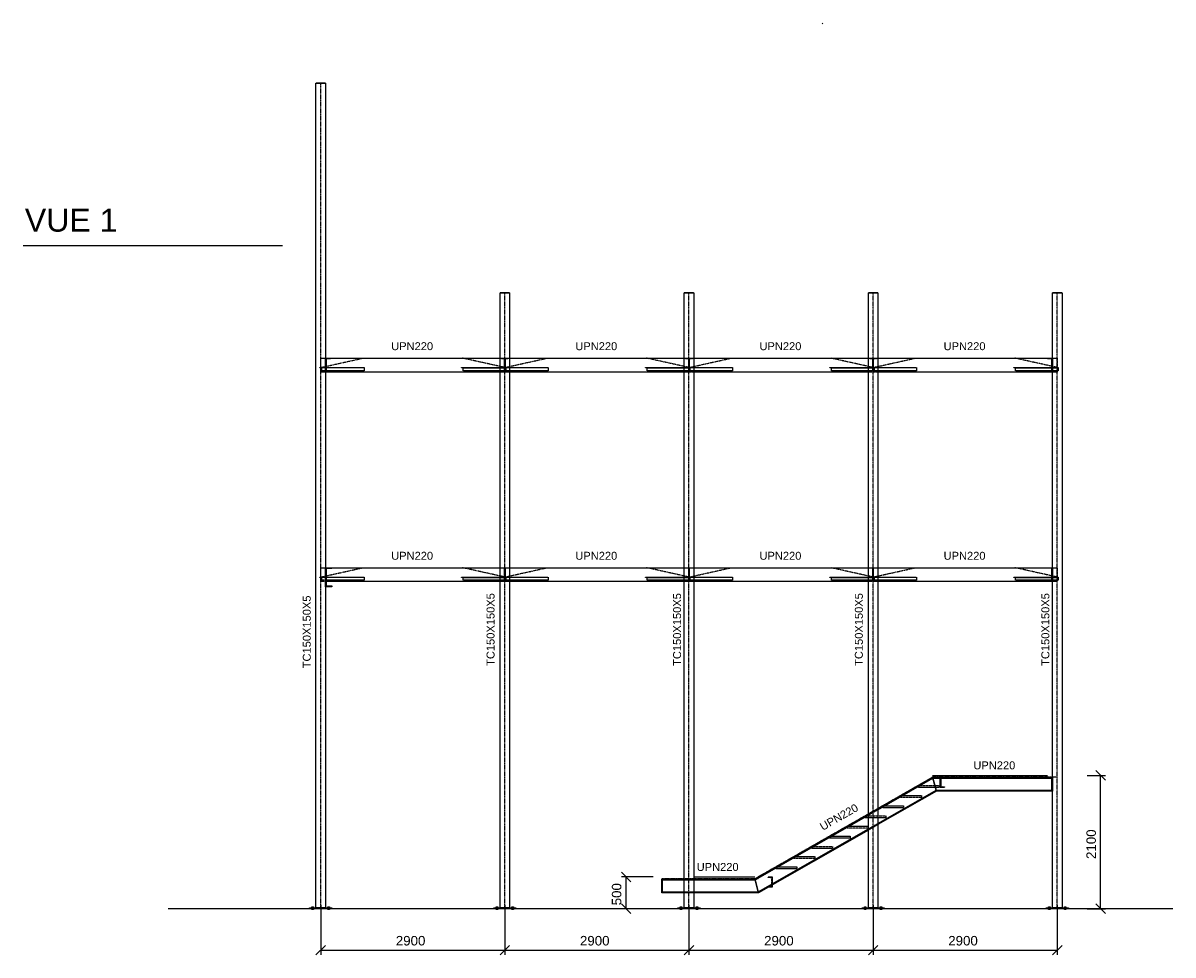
# Model space of a CAD drawing. Header units: millimetres. Extents: x -6159 to 201309, y -25780 to 10326.
# Tile 66 of 128: x 131521 to 133332, y -4939 to -3471. Entities that reach past the tile are written whole.
import ezdxf

# ---------------------------------------------------------------- set-up
doc = ezdxf.new("R2010")
doc.units = ezdxf.units.MM
doc.linetypes.add('CENTER', pattern=[2, 1.25, -0.25, 0.25, -0.25])
doc.linetypes.add('DASHED', pattern=[0.75, 0.5, -0.25])
for name, color, linetype in [('STRUCAD_01', 4, 'Continuous'), ('STRUCAD_05', 5, 'CENTER'), ('STRUCAD_10', 7, 'DASHED'), ('STRUCADDIM', 7, 'Continuous'), ('STRUCADSTK', 2, 'Continuous')]:
    doc.layers.add(name, color=color, linetype=linetype)
doc.styles.get("Standard").update_dxf_attribs({"font": 'arial.ttf'})

msp = doc.modelspace()

# ---------------------------------------------------------------- linework, layer by layer
at = {"layer": 'STRUCAD_01', "color": 4, "linetype": 'Continuous'}
for p, q in [((132780.163, -3471.895), (132779.678, -3472.705)), ((132780.478, -3471.365), (132780.163, -3471.895)), ((131982.433, -4864.53), (131982.433, -3566.33)), ((131982.433, -3566.33), (131997.433, -3566.33)), ((131982.583, -3566.03), (131997.283, -3566.03)), ((131982.583, -3566.33), (131982.583, -3566.03)), ((131997.283, -3566.33), (131982.583, -3566.33)), ((131997.283, -3566.03), (131997.283, -3566.33)), ((131997.433, -3566.33), (131997.433, -4864.53)), ((131521.271, -3821.85), (131929.548, -3821.85)), ((132272.433, -4864.53), (132272.433, -3896.33)), ((132272.433, -3896.33), (132287.433, -3896.33)), ((132272.583, -3896.03), (132287.283, -3896.03)), ((132272.583, -3896.33), (132272.583, -3896.03)), ((132287.283, -3896.33), (132272.583, -3896.33)), ((132287.283, -3896.03), (132287.283, -3896.33)), ((132287.433, -3896.33), (132287.433, -4864.53)), ((132562.433, -4864.53), (132562.433, -3896.33)), ((132562.433, -3896.33), (132577.433, -3896.33)), ((132562.583, -3896.03), (132577.283, -3896.03)), ((132562.583, -3896.33), (132562.583, -3896.03)), ((132577.283, -3896.33), (132562.583, -3896.33)), ((132577.283, -3896.03), (132577.283, -3896.33)), ((132577.433, -3896.33), (132577.433, -4864.53)), ((132852.433, -4864.53), (132852.433, -3896.33)), ((132852.433, -3896.33), (132867.433, -3896.33)), ((132852.583, -3896.03), (132867.283, -3896.03)), ((132852.583, -3896.33), (132852.583, -3896.03)), ((132867.283, -3896.33), (132852.583, -3896.33)), ((132867.283, -3896.03), (132867.283, -3896.33)), ((132867.433, -3896.33), (132867.433, -4864.53)), ((133142.433, -4864.53), (133142.433, -3896.33)), ((133142.433, -3896.33), (133157.433, -3896.33)), ((133142.583, -3896.03), (133157.283, -3896.03)), ((133142.583, -3896.33), (133142.583, -3896.03)), ((133157.283, -3896.33), (133142.583, -3896.33)), ((133157.283, -3896.03), (133157.283, -3896.33)), ((133157.433, -3896.33), (133157.433, -4864.53)), ((131997.433, -4021.03), (131997.433, -3999.03)), ((131997.433, -3999.03), (132005.433, -3999.03)), ((132005.433, -3999.97), (131998.333, -4000.59)), ((131998.333, -4000.59), (131998.333, -4019.47)), ((132005.433, -3999.03), (132272.433, -3999.03)), ((132005.433, -3999.03), (132005.433, -3999.97)), ((132287.433, -3999.03), (132562.433, -3999.03)), ((132577.433, -3999.03), (132852.433, -3999.03)), ((132867.433, -3999.03), (133134.433, -3999.03)), ((133134.433, -3999.97), (133134.433, -3999.03)), ((133134.433, -3999.03), (133142.433, -3999.03)), ((133141.533, -4000.59), (133134.433, -3999.97)), ((133141.533, -4019.47), (133141.533, -4000.59)), ((133142.433, -3999.03), (133142.433, -4021.03)), ((131998.333, -4013.83), (132004.128, -4013.83)), ((132004.128, -4018.83), (131998.333, -4018.83)), ((131998.333, -4019.47), (132005.433, -4020.09)), ((132005.433, -4020.09), (132005.433, -4021.03)), ((132265.738, -4013.83), (132272.433, -4013.83)), ((132272.433, -4014.33), (132265.738, -4014.33)), ((132287.433, -4013.83), (132294.128, -4013.83)), ((132294.128, -4018.83), (132287.433, -4018.83)), ((132555.738, -4013.83), (132562.433, -4013.83)), ((132562.433, -4014.33), (132555.738, -4014.33)), ((132577.433, -4013.83), (132584.128, -4013.83)), ((132584.128, -4018.83), (132577.433, -4018.83)), ((132845.738, -4013.83), (132852.433, -4013.83)), ((132852.433, -4014.33), (132845.738, -4014.33)), ((132867.433, -4013.83), (132874.128, -4013.83)), ((132874.128, -4018.83), (132867.433, -4018.83)), ((133134.433, -4020.09), (133141.533, -4019.47)), ((133134.433, -4021.03), (133134.433, -4020.09)), ((133135.738, -4013.83), (133141.533, -4013.83)), ((133141.533, -4014.33), (133135.738, -4014.33)), ((132005.433, -4021.03), (131997.433, -4021.03)), ((132272.433, -4021.03), (132005.433, -4021.03)), ((132562.433, -4021.03), (132287.433, -4021.03)), ((132852.433, -4021.03), (132577.433, -4021.03)), ((133134.433, -4021.03), (132867.433, -4021.03)), ((133142.433, -4021.03), (133134.433, -4021.03)), ((131997.433, -4359.03), (131997.433, -4329.03)), ((131997.433, -4329.03), (132007.433, -4329.03)), ((132007.433, -4330.235), (131998.433, -4331.025)), ((131998.433, -4331.025), (131998.433, -4357.035)), ((131998.433, -4343.83), (132004.128, -4343.83)), ((132007.433, -4329.03), (132272.433, -4329.03)), ((132007.433, -4329.03), (132007.433, -4330.235)), ((132265.738, -4343.83), (132272.433, -4343.83)), ((132272.433, -4344.33), (132265.738, -4344.33)), ((132287.433, -4329.03), (132562.433, -4329.03)), ((132287.433, -4343.83), (132294.128, -4343.83)), ((132555.738, -4343.83), (132562.433, -4343.83)), ((132562.433, -4344.33), (132555.738, -4344.33)), ((132577.433, -4329.03), (132852.433, -4329.03)), ((132577.433, -4343.83), (132584.128, -4343.83)), ((132845.738, -4343.83), (132852.433, -4343.83)), ((132852.433, -4344.33), (132845.738, -4344.33)), ((132867.433, -4329.03), (133134.433, -4329.03)), ((132867.433, -4343.83), (132874.128, -4343.83)), ((133134.433, -4329.97), (133134.433, -4329.03)), ((133134.433, -4329.03), (133142.433, -4329.03)), ((133141.533, -4330.59), (133134.433, -4329.97)), ((133135.738, -4343.83), (133141.533, -4343.83)), ((133141.533, -4344.33), (133135.738, -4344.33)), ((133141.533, -4349.47), (133141.533, -4330.59)), ((133142.433, -4329.03), (133142.433, -4351.03)), ((132007.433, -4359.03), (131997.433, -4359.03)), ((132004.128, -4348.83), (131998.433, -4348.83)), ((132272.433, -4351.03), (131998.433, -4351.03)), ((131998.433, -4357.035), (132007.433, -4357.825)), ((132007.433, -4357.825), (132007.433, -4359.03)), ((132294.128, -4348.83), (132287.433, -4348.83)), ((132562.433, -4351.03), (132287.433, -4351.03)), ((132584.128, -4348.83), (132577.433, -4348.83)), ((132852.433, -4351.03), (132577.433, -4351.03)), ((132874.128, -4348.83), (132867.433, -4348.83)), ((133134.433, -4351.03), (132867.433, -4351.03)), ((133134.433, -4350.09), (133141.533, -4349.47)), ((133134.433, -4351.03), (133134.433, -4350.09)), ((133142.433, -4351.03), (133134.433, -4351.03)), ((132867.433, -4708.315), (132953.683, -4659.03)), ((132953.933, -4659.97), (132867.433, -4709.4)), ((132867.433, -4710.115), (132954.098, -4660.59)), ((132953.683, -4656.03), (133134.433, -4656.03)), ((132953.683, -4659.03), (132953.933, -4659.97)), ((132953.683, -4659.03), (133134.433, -4659.03)), ((132953.933, -4659.97), (132953.683, -4659.03)), ((133134.433, -4659.97), (132953.933, -4659.97)), ((132954.098, -4660.59), (132953.933, -4659.97)), ((132954.098, -4660.59), (132959.113, -4679.47)), ((132954.098, -4660.59), (133141.533, -4660.59)), ((132959.113, -4679.47), (132954.098, -4660.59)), ((133134.433, -4659.97), (133134.433, -4659.03)), ((133134.433, -4659.03), (133142.433, -4659.03)), ((133141.533, -4660.59), (133134.433, -4659.97)), ((133141.533, -4679.47), (133141.533, -4660.59)), ((133142.433, -4659.03), (133142.433, -4681.03)), ((132867.433, -4731.855), (132959.113, -4679.47)), ((132867.433, -4732.57), (132959.278, -4680.09)), ((132959.523, -4681.03), (132867.433, -4733.655)), ((132959.113, -4679.47), (133141.533, -4679.47)), ((132959.278, -4680.09), (132959.113, -4679.47)), ((132959.278, -4680.09), (132959.523, -4681.03)), ((132959.278, -4680.09), (133134.433, -4680.09)), ((132959.523, -4681.03), (132959.278, -4680.09)), ((133134.433, -4681.03), (132959.523, -4681.03)), ((133134.433, -4680.09), (133141.533, -4679.47)), ((133134.433, -4681.03), (133134.433, -4680.09)), ((133142.433, -4681.03), (133134.433, -4681.03)), ((132673.683, -4819.03), (132852.433, -4716.885)), ((132852.433, -4717.97), (132673.933, -4819.97)), ((132674.098, -4820.59), (132852.433, -4718.685)), ((132679.113, -4839.47), (132852.433, -4740.43)), ((132679.278, -4840.09), (132852.433, -4741.145)), ((132852.433, -4742.225), (132679.523, -4841.03)), ((132577.433, -4816.03), (132673.683, -4816.03)), ((132526.933, -4819.97), (132526.933, -4819.03)), ((132526.933, -4819.03), (132562.433, -4819.03)), ((132562.433, -4819.97), (132526.933, -4819.97)), ((132526.933, -4820.59), (132526.933, -4819.97)), ((132526.933, -4839.47), (132526.933, -4820.59)), ((132526.933, -4820.59), (132562.433, -4820.59)), ((132577.433, -4819.03), (132673.683, -4819.03)), ((132673.933, -4819.97), (132577.433, -4819.97)), ((132577.433, -4820.59), (132674.098, -4820.59)), ((132673.683, -4819.03), (132673.933, -4819.97)), ((132673.933, -4819.97), (132673.683, -4819.03)), ((132674.098, -4820.59), (132673.933, -4819.97)), ((132674.098, -4820.59), (132679.113, -4839.47)), ((132679.113, -4839.47), (132674.098, -4820.59)), ((132700.933, -4832.03), (132695.273, -4832.03)), ((132697.078, -4831), (132700.183, -4830.73)), ((132700.183, -4830.73), (132700.183, -4829.225)), ((132700.933, -4828.795), (132700.933, -4832.03)), ((132526.933, -4840.09), (132526.933, -4839.47)), ((132526.933, -4839.47), (132562.433, -4839.47)), ((132526.933, -4841.03), (132526.933, -4840.09)), ((132526.933, -4840.09), (132562.433, -4840.09)), ((132562.433, -4841.03), (132526.933, -4841.03)), ((132577.433, -4839.47), (132679.113, -4839.47)), ((132577.433, -4840.09), (132679.278, -4840.09)), ((132679.523, -4841.03), (132577.433, -4841.03)), ((132679.278, -4840.09), (132679.113, -4839.47)), ((132679.278, -4840.09), (132679.523, -4841.03)), ((132679.523, -4841.03), (132679.278, -4840.09)), ((133332.208, -4866.03), (131749.618, -4866.03)), ((131972.433, -4866.03), (131972.433, -4864.53)), ((131972.433, -4864.53), (132007.433, -4864.53)), ((132007.433, -4866.03), (131972.433, -4866.03)), ((131976.188, -4863.25), (131977.433, -4863.25)), ((131976.188, -4864.53), (131976.188, -4863.25)), ((131977.433, -4864.53), (131976.188, -4864.53)), ((131976.188, -4866.03), (131977.433, -4866.03)), ((131976.188, -4867.31), (131976.188, -4866.03)), ((131977.433, -4867.31), (131976.188, -4867.31)), ((131977.433, -4863.25), (131978.678, -4863.25)), ((131977.433, -4863.25), (131977.433, -4864.53)), ((131978.678, -4864.53), (131977.433, -4864.53)), ((131977.433, -4866.03), (131978.678, -4866.03)), ((131977.433, -4866.03), (131977.433, -4867.31)), ((131978.678, -4867.31), (131977.433, -4867.31)), ((131978.678, -4863.25), (131978.678, -4864.53)), ((131978.678, -4866.03), (131978.678, -4867.31)), ((131997.433, -4864.53), (131982.433, -4864.53)), ((132001.188, -4863.25), (132002.433, -4863.25)), ((132001.188, -4864.53), (132001.188, -4863.25)), ((132002.433, -4864.53), (132001.188, -4864.53)), ((132001.188, -4866.03), (132002.433, -4866.03)), ((132001.188, -4867.31), (132001.188, -4866.03)), ((132002.433, -4867.31), (132001.188, -4867.31)), ((132002.433, -4863.25), (132003.678, -4863.25)), ((132002.433, -4863.25), (132002.433, -4864.53)), ((132003.678, -4864.53), (132002.433, -4864.53)), ((132002.433, -4866.03), (132003.678, -4866.03)), ((132002.433, -4866.03), (132002.433, -4867.31)), ((132003.678, -4867.31), (132002.433, -4867.31)), ((132003.678, -4863.25), (132003.678, -4864.53)), ((132003.678, -4866.03), (132003.678, -4867.31)), ((132007.433, -4864.53), (132007.433, -4866.03)), ((132262.433, -4866.03), (132262.433, -4864.53)), ((132262.433, -4864.53), (132297.433, -4864.53)), ((132297.433, -4866.03), (132262.433, -4866.03)), ((132266.188, -4863.25), (132267.433, -4863.25)), ((132266.188, -4864.53), (132266.188, -4863.25)), ((132267.433, -4864.53), (132266.188, -4864.53)), ((132266.188, -4866.03), (132267.433, -4866.03)), ((132266.188, -4867.31), (132266.188, -4866.03)), ((132267.433, -4867.31), (132266.188, -4867.31)), ((132267.433, -4863.25), (132268.678, -4863.25)), ((132267.433, -4863.25), (132267.433, -4864.53)), ((132268.678, -4864.53), (132267.433, -4864.53)), ((132267.433, -4866.03), (132268.678, -4866.03)), ((132267.433, -4866.03), (132267.433, -4867.31)), ((132268.678, -4867.31), (132267.433, -4867.31)), ((132268.678, -4863.25), (132268.678, -4864.53)), ((132268.678, -4866.03), (132268.678, -4867.31)), ((132287.433, -4864.53), (132272.433, -4864.53)), ((132291.188, -4863.25), (132292.433, -4863.25)), ((132291.188, -4864.53), (132291.188, -4863.25)), ((132292.433, -4864.53), (132291.188, -4864.53)), ((132291.188, -4866.03), (132292.433, -4866.03)), ((132291.188, -4867.31), (132291.188, -4866.03)), ((132292.433, -4867.31), (132291.188, -4867.31)), ((132292.433, -4863.25), (132293.678, -4863.25)), ((132292.433, -4863.25), (132292.433, -4864.53)), ((132293.678, -4864.53), (132292.433, -4864.53)), ((132292.433, -4866.03), (132293.678, -4866.03)), ((132292.433, -4866.03), (132292.433, -4867.31)), ((132293.678, -4867.31), (132292.433, -4867.31)), ((132293.678, -4863.25), (132293.678, -4864.53)), ((132293.678, -4866.03), (132293.678, -4867.31)), ((132297.433, -4864.53), (132297.433, -4866.03)), ((132552.433, -4866.03), (132552.433, -4864.53)), ((132552.433, -4864.53), (132587.433, -4864.53)), ((132556.188, -4863.25), (132557.433, -4863.25)), ((132556.188, -4864.53), (132556.188, -4863.25)), ((132557.433, -4864.53), (132556.188, -4864.53)), ((132556.188, -4866.03), (132557.433, -4866.03)), ((132556.188, -4867.31), (132556.188, -4866.03)), ((132557.433, -4867.31), (132556.188, -4867.31)), ((132557.433, -4863.25), (132558.678, -4863.25)), ((132557.433, -4863.25), (132557.433, -4864.53)), ((132558.678, -4864.53), (132557.433, -4864.53)), ((132557.433, -4866.03), (132558.678, -4866.03)), ((132557.433, -4866.03), (132557.433, -4867.31)), ((132558.678, -4867.31), (132557.433, -4867.31)), ((132558.678, -4863.25), (132558.678, -4864.53)), ((132558.678, -4866.03), (132558.678, -4867.31)), ((132577.433, -4864.53), (132562.433, -4864.53)), ((132581.188, -4863.25), (132582.433, -4863.25)), ((132581.188, -4864.53), (132581.188, -4863.25)), ((132582.433, -4864.53), (132581.188, -4864.53)), ((132581.188, -4866.03), (132582.433, -4866.03)), ((132581.188, -4867.31), (132581.188, -4866.03)), ((132582.433, -4867.31), (132581.188, -4867.31)), ((132582.433, -4863.25), (132583.678, -4863.25)), ((132582.433, -4863.25), (132582.433, -4864.53)), ((132583.678, -4864.53), (132582.433, -4864.53)), ((132582.433, -4866.03), (132583.678, -4866.03)), ((132582.433, -4866.03), (132582.433, -4867.31)), ((132583.678, -4867.31), (132582.433, -4867.31)), ((132583.678, -4863.25), (132583.678, -4864.53)), ((132583.678, -4866.03), (132583.678, -4867.31)), ((132587.433, -4864.53), (132587.433, -4866.03)), ((132842.433, -4866.03), (132842.433, -4864.53)), ((132842.433, -4864.53), (132877.433, -4864.53)), ((132877.433, -4866.03), (132842.433, -4866.03)), ((132846.188, -4863.25), (132847.433, -4863.25)), ((132846.188, -4864.53), (132846.188, -4863.25)), ((132847.433, -4864.53), (132846.188, -4864.53)), ((132846.188, -4866.03), (132847.433, -4866.03)), ((132846.188, -4867.31), (132846.188, -4866.03)), ((132847.433, -4867.31), (132846.188, -4867.31)), ((132847.433, -4863.25), (132848.678, -4863.25)), ((132847.433, -4863.25), (132847.433, -4864.53)), ((132848.678, -4864.53), (132847.433, -4864.53)), ((132847.433, -4866.03), (132848.678, -4866.03)), ((132847.433, -4866.03), (132847.433, -4867.31)), ((132848.678, -4867.31), (132847.433, -4867.31)), ((132848.678, -4863.25), (132848.678, -4864.53)), ((132848.678, -4866.03), (132848.678, -4867.31)), ((132867.433, -4864.53), (132852.433, -4864.53)), ((132871.188, -4863.25), (132872.433, -4863.25)), ((132871.188, -4864.53), (132871.188, -4863.25)), ((132872.433, -4864.53), (132871.188, -4864.53)), ((132871.188, -4866.03), (132872.433, -4866.03)), ((132871.188, -4867.31), (132871.188, -4866.03)), ((132872.433, -4867.31), (132871.188, -4867.31)), ((132872.433, -4863.25), (132873.678, -4863.25)), ((132872.433, -4863.25), (132872.433, -4864.53)), ((132873.678, -4864.53), (132872.433, -4864.53)), ((132872.433, -4866.03), (132873.678, -4866.03)), ((132872.433, -4866.03), (132872.433, -4867.31)), ((132873.678, -4867.31), (132872.433, -4867.31)), ((132873.678, -4863.25), (132873.678, -4864.53)), ((132873.678, -4866.03), (132873.678, -4867.31)), ((132877.433, -4864.53), (132877.433, -4866.03)), ((133132.433, -4866.03), (133132.433, -4864.53)), ((133132.433, -4864.53), (133167.433, -4864.53)), ((133167.433, -4866.03), (133132.433, -4866.03)), ((133136.188, -4863.25), (133137.433, -4863.25)), ((133136.188, -4864.53), (133136.188, -4863.25)), ((133137.433, -4864.53), (133136.188, -4864.53)), ((133136.188, -4866.03), (133137.433, -4866.03)), ((133136.188, -4867.31), (133136.188, -4866.03)), ((133137.433, -4867.31), (133136.188, -4867.31)), ((133137.433, -4863.25), (133138.678, -4863.25)), ((133137.433, -4863.25), (133137.433, -4864.53)), ((133138.678, -4864.53), (133137.433, -4864.53)), ((133137.433, -4866.03), (133138.678, -4866.03)), ((133137.433, -4866.03), (133137.433, -4867.31)), ((133138.678, -4867.31), (133137.433, -4867.31)), ((133138.678, -4863.25), (133138.678, -4864.53)), ((133138.678, -4866.03), (133138.678, -4867.31)), ((133157.433, -4864.53), (133142.433, -4864.53)), ((133161.188, -4863.25), (133162.433, -4863.25)), ((133161.188, -4864.53), (133161.188, -4863.25)), ((133162.433, -4864.53), (133161.188, -4864.53)), ((133161.188, -4866.03), (133162.433, -4866.03)), ((133161.188, -4867.31), (133161.188, -4866.03)), ((133162.433, -4867.31), (133161.188, -4867.31)), ((133162.433, -4863.25), (133163.678, -4863.25)), ((133162.433, -4863.25), (133162.433, -4864.53)), ((133163.678, -4864.53), (133162.433, -4864.53)), ((133162.433, -4866.03), (133163.678, -4866.03)), ((133162.433, -4866.03), (133162.433, -4867.31)), ((133163.678, -4867.31), (133162.433, -4867.31)), ((133163.678, -4863.25), (133163.678, -4864.53)), ((133163.678, -4866.03), (133163.678, -4867.31)), ((133167.433, -4864.53), (133167.433, -4866.03))]:
    msp.add_line(p, q, dxfattribs=at)
at = {"layer": 'STRUCAD_05', "color": 5, "linetype": 'CENTER'}
for p, q in [((131989.933, -4866.03), (131989.933, -3566.03)), ((132279.933, -4866.03), (132279.933, -3896.03)), ((132569.933, -4866.03), (132569.933, -3896.03)), ((132859.933, -4866.03), (132859.933, -3896.03)), ((133149.933, -4866.03), (133149.933, -3896.03)), ((131989.933, -3999.03), (132279.933, -3999.03)), ((131989.933, -4013.83), (132056.753, -3999.03)), ((132279.933, -4013.83), (132213.113, -3999.03)), ((132279.933, -3999.03), (132569.933, -3999.03)), ((132279.933, -4013.83), (132346.753, -3999.03)), ((132569.933, -4013.83), (132503.113, -3999.03)), ((132569.933, -3999.03), (132859.933, -3999.03)), ((132569.933, -4013.83), (132636.753, -3999.03)), ((132859.933, -4013.83), (132793.113, -3999.03)), ((132859.933, -3999.03), (133149.933, -3999.03)), ((132859.933, -4013.83), (132926.753, -3999.03)), ((133149.933, -4013.83), (133083.113, -3999.03)), ((131989.933, -4329.03), (132279.933, -4329.03)), ((131989.933, -4343.83), (132056.753, -4329.03)), ((132279.933, -4343.83), (132213.113, -4329.03)), ((132279.933, -4329.03), (132569.933, -4329.03)), ((132279.933, -4343.83), (132346.753, -4329.03)), ((132569.933, -4343.83), (132503.113, -4329.03)), ((132569.933, -4329.03), (132859.933, -4329.03)), ((132569.933, -4343.83), (132636.753, -4329.03)), ((132859.933, -4343.83), (132793.113, -4329.03)), ((132859.933, -4329.03), (133149.933, -4329.03)), ((132859.933, -4343.83), (132926.753, -4329.03)), ((133149.933, -4343.83), (133083.113, -4329.03)), ((132953.683, -4659.03), (132678.933, -4816.03)), ((133149.933, -4659.03), (132953.683, -4659.03)), ((132678.933, -4819.03), (132526.933, -4819.03))]:
    msp.add_line(p, q, dxfattribs=at)
at = {"layer": 'STRUCAD_10', "color": 7, "linetype": 'DASHED'}
for p, q in [((131989.933, -4021.03), (131989.933, -3999.03)), ((131989.933, -3999.03), (131997.433, -3999.03)), ((132272.433, -3999.03), (132274.433, -3999.03)), ((132274.433, -3999.95), (132274.433, -3999.03)), ((132274.433, -3999.03), (132285.433, -3999.03)), ((132279.638, -3999.95), (132274.433, -3999.95)), ((132279.638, -4020.11), (132279.638, -3999.95)), ((132279.933, -4021.03), (132279.933, -3999.03)), ((132279.933, -3999.03), (132279.933, -4021.03)), ((132285.433, -3999.95), (132280.228, -3999.95)), ((132280.228, -3999.95), (132280.228, -4020.11)), ((132285.433, -3999.03), (132287.433, -3999.03)), ((132285.433, -3999.03), (132285.433, -3999.95)), ((132562.433, -3999.03), (132564.433, -3999.03)), ((132564.433, -3999.95), (132564.433, -3999.03)), ((132564.433, -3999.03), (132575.433, -3999.03)), ((132569.638, -3999.95), (132564.433, -3999.95)), ((132569.638, -4020.11), (132569.638, -3999.95)), ((132569.933, -3999.03), (132569.933, -4021.03)), ((132569.933, -4021.03), (132569.933, -3999.03)), ((132575.433, -3999.95), (132570.228, -3999.95)), ((132570.228, -3999.95), (132570.228, -4020.11)), ((132575.433, -3999.03), (132575.433, -3999.95)), ((132575.433, -3999.03), (132577.433, -3999.03)), ((132852.433, -3999.03), (132854.433, -3999.03)), ((132854.433, -3999.95), (132854.433, -3999.03)), ((132854.433, -3999.03), (132865.433, -3999.03)), ((132859.638, -3999.95), (132854.433, -3999.95)), ((132859.638, -4020.11), (132859.638, -3999.95)), ((132859.933, -4021.03), (132859.933, -3999.03)), ((132859.933, -3999.03), (132859.933, -4021.03)), ((132865.433, -3999.95), (132860.228, -3999.95)), ((132860.228, -3999.95), (132860.228, -4020.11)), ((132865.433, -3999.03), (132865.433, -3999.95)), ((132865.433, -3999.03), (132867.433, -3999.03)), ((133142.433, -3999.03), (133149.933, -3999.03)), ((133149.933, -3999.03), (133149.933, -4021.03)), ((131988.433, -4014.33), (131988.433, -4013.83)), ((131988.433, -4013.83), (131991.433, -4013.83)), ((131991.133, -4014.33), (131988.433, -4014.33)), ((131991.133, -4018.83), (131991.133, -4014.33)), ((131991.433, -4018.83), (131991.133, -4018.83)), ((131991.433, -4013.83), (131998.333, -4013.83)), ((131991.433, -4013.83), (131991.433, -4018.83)), ((131998.333, -4018.83), (131991.433, -4018.83)), ((132004.128, -4013.83), (132058.253, -4013.83)), ((132058.253, -4018.83), (132004.128, -4018.83)), ((132058.253, -4013.83), (132058.253, -4018.83)), ((132211.613, -4014.33), (132211.613, -4013.83)), ((132211.613, -4013.83), (132265.738, -4013.83)), ((132265.738, -4014.33), (132211.613, -4014.33)), ((132214.313, -4018.83), (132214.313, -4014.33)), ((132214.313, -4014.33), (132278.433, -4014.33)), ((132281.133, -4018.83), (132214.313, -4018.83)), ((132272.433, -4013.83), (132278.433, -4013.83)), ((132278.433, -4014.33), (132272.433, -4014.33)), ((132274.433, -4021.03), (132274.433, -4020.11)), ((132274.433, -4020.11), (132279.638, -4020.11)), ((132278.433, -4014.33), (132278.433, -4013.83)), ((132278.433, -4013.83), (132279.933, -4013.83)), ((132279.933, -4014.33), (132278.433, -4014.33)), ((132279.933, -4013.83), (132281.433, -4013.83)), ((132281.133, -4014.33), (132279.933, -4014.33)), ((132280.228, -4020.11), (132285.433, -4020.11)), ((132281.133, -4018.83), (132281.133, -4014.33)), ((132281.433, -4018.83), (132281.133, -4018.83)), ((132281.433, -4013.83), (132287.433, -4013.83)), ((132281.433, -4013.83), (132281.433, -4018.83)), ((132287.433, -4018.83), (132281.433, -4018.83)), ((132285.433, -4020.11), (132285.433, -4021.03)), ((132294.128, -4013.83), (132348.253, -4013.83)), ((132348.253, -4018.83), (132294.128, -4018.83)), ((132348.253, -4013.83), (132348.253, -4018.83)), ((132501.613, -4014.33), (132501.613, -4013.83)), ((132501.613, -4013.83), (132555.738, -4013.83)), ((132555.738, -4014.33), (132501.613, -4014.33)), ((132504.313, -4018.83), (132504.313, -4014.33)), ((132504.313, -4014.33), (132568.433, -4014.33)), ((132571.133, -4018.83), (132504.313, -4018.83)), ((132562.433, -4013.83), (132568.433, -4013.83)), ((132568.433, -4014.33), (132562.433, -4014.33)), ((132564.433, -4021.03), (132564.433, -4020.11)), ((132564.433, -4020.11), (132569.638, -4020.11)), ((132568.433, -4014.33), (132568.433, -4013.83)), ((132568.433, -4013.83), (132569.933, -4013.83)), ((132569.933, -4014.33), (132568.433, -4014.33)), ((132569.933, -4013.83), (132571.433, -4013.83)), ((132571.133, -4014.33), (132569.933, -4014.33)), ((132570.228, -4020.11), (132575.433, -4020.11)), ((132571.133, -4018.83), (132571.133, -4014.33)), ((132571.433, -4018.83), (132571.133, -4018.83)), ((132571.433, -4013.83), (132577.433, -4013.83)), ((132571.433, -4013.83), (132571.433, -4018.83)), ((132577.433, -4018.83), (132571.433, -4018.83)), ((132575.433, -4020.11), (132575.433, -4021.03)), ((132584.128, -4013.83), (132638.253, -4013.83)), ((132638.253, -4018.83), (132584.128, -4018.83)), ((132638.253, -4013.83), (132638.253, -4018.83)), ((132791.613, -4014.33), (132791.613, -4013.83)), ((132791.613, -4013.83), (132845.738, -4013.83)), ((132845.738, -4014.33), (132791.613, -4014.33)), ((132794.313, -4018.83), (132794.313, -4014.33)), ((132794.313, -4014.33), (132858.433, -4014.33)), ((132861.133, -4018.83), (132794.313, -4018.83)), ((132852.433, -4013.83), (132858.433, -4013.83)), ((132858.433, -4014.33), (132852.433, -4014.33)), ((132854.433, -4021.03), (132854.433, -4020.11)), ((132854.433, -4020.11), (132859.638, -4020.11)), ((132858.433, -4014.33), (132858.433, -4013.83)), ((132858.433, -4013.83), (132859.933, -4013.83)), ((132859.933, -4014.33), (132858.433, -4014.33)), ((132859.933, -4013.83), (132861.433, -4013.83)), ((132861.133, -4014.33), (132859.933, -4014.33)), ((132860.228, -4020.11), (132865.433, -4020.11)), ((132861.133, -4018.83), (132861.133, -4014.33)), ((132861.433, -4018.83), (132861.133, -4018.83)), ((132861.433, -4013.83), (132867.433, -4013.83)), ((132861.433, -4013.83), (132861.433, -4018.83)), ((132867.433, -4018.83), (132861.433, -4018.83)), ((132865.433, -4020.11), (132865.433, -4021.03)), ((132874.128, -4013.83), (132928.253, -4013.83)), ((132928.253, -4018.83), (132874.128, -4018.83)), ((132928.253, -4013.83), (132928.253, -4018.83)), ((133081.613, -4014.33), (133081.613, -4013.83)), ((133081.613, -4013.83), (133135.738, -4013.83)), ((133135.738, -4014.33), (133081.613, -4014.33)), ((133084.313, -4018.83), (133084.313, -4014.33)), ((133084.313, -4014.33), (133148.433, -4014.33)), ((133151.133, -4018.83), (133084.313, -4018.83)), ((133141.533, -4013.83), (133148.433, -4013.83)), ((133148.433, -4014.33), (133141.533, -4014.33)), ((133148.433, -4014.33), (133148.433, -4013.83)), ((133148.433, -4013.83), (133151.433, -4013.83)), ((133151.133, -4014.33), (133148.433, -4014.33)), ((133151.133, -4018.83), (133151.133, -4014.33)), ((133151.433, -4018.83), (133151.133, -4018.83)), ((133151.433, -4013.83), (133151.433, -4018.83)), ((131997.433, -4021.03), (131989.933, -4021.03)), ((132274.433, -4021.03), (132272.433, -4021.03)), ((132285.433, -4021.03), (132274.433, -4021.03)), ((132287.433, -4021.03), (132285.433, -4021.03)), ((132564.433, -4021.03), (132562.433, -4021.03)), ((132575.433, -4021.03), (132564.433, -4021.03)), ((132577.433, -4021.03), (132575.433, -4021.03)), ((132854.433, -4021.03), (132852.433, -4021.03)), ((132865.433, -4021.03), (132854.433, -4021.03)), ((132867.433, -4021.03), (132865.433, -4021.03)), ((133149.933, -4021.03), (133142.433, -4021.03)), ((131988.433, -4344.33), (131988.433, -4343.83)), ((131988.433, -4343.83), (131991.433, -4343.83)), ((131991.133, -4344.33), (131988.433, -4344.33)), ((131989.933, -4351.03), (131989.933, -4329.03)), ((131989.933, -4329.03), (131997.433, -4329.03)), ((131991.133, -4348.83), (131991.133, -4344.33)), ((131991.433, -4343.83), (131998.433, -4343.83)), ((131991.433, -4343.83), (131991.433, -4348.83)), ((132004.128, -4343.83), (132058.253, -4343.83)), ((132058.253, -4343.83), (132058.253, -4348.83)), ((132211.613, -4344.33), (132211.613, -4343.83)), ((132211.613, -4343.83), (132265.738, -4343.83)), ((132265.738, -4344.33), (132211.613, -4344.33)), ((132214.313, -4348.83), (132214.313, -4344.33)), ((132214.313, -4344.33), (132278.433, -4344.33)), ((132272.433, -4329.03), (132274.433, -4329.03)), ((132272.433, -4343.83), (132278.433, -4343.83)), ((132278.433, -4344.33), (132272.433, -4344.33)), ((132274.433, -4329.95), (132274.433, -4329.03)), ((132274.433, -4329.03), (132285.433, -4329.03)), ((132274.433, -4329.95), (132274.433, -4329.03)), ((132274.433, -4329.03), (132285.433, -4329.03)), ((132279.638, -4329.95), (132274.433, -4329.95)), ((132279.638, -4329.95), (132274.433, -4329.95)), ((132278.433, -4344.33), (132278.433, -4343.83)), ((132278.433, -4343.83), (132279.933, -4343.83)), ((132279.933, -4344.33), (132278.433, -4344.33)), ((132279.638, -4350.11), (132279.638, -4329.95)), ((132279.638, -4350.11), (132279.638, -4329.95)), ((132279.933, -4329.03), (132279.933, -4351.03)), ((132279.933, -4351.03), (132279.933, -4329.03)), ((132279.933, -4343.83), (132281.433, -4343.83)), ((132281.133, -4344.33), (132279.933, -4344.33)), ((132285.433, -4329.95), (132280.228, -4329.95)), ((132280.228, -4329.95), (132280.228, -4350.11)), ((132285.433, -4329.95), (132280.228, -4329.95)), ((132280.228, -4329.95), (132280.228, -4350.11)), ((132281.133, -4348.83), (132281.133, -4344.33)), ((132281.433, -4343.83), (132287.433, -4343.83)), ((132281.433, -4343.83), (132281.433, -4348.83)), ((132285.433, -4329.03), (132285.433, -4329.95)), ((132285.433, -4329.03), (132287.433, -4329.03)), ((132285.433, -4329.03), (132285.433, -4329.95)), ((132294.128, -4343.83), (132348.253, -4343.83)), ((132348.253, -4343.83), (132348.253, -4348.83)), ((132501.613, -4344.33), (132501.613, -4343.83)), ((132501.613, -4343.83), (132555.738, -4343.83)), ((132555.738, -4344.33), (132501.613, -4344.33)), ((132504.313, -4348.83), (132504.313, -4344.33)), ((132504.313, -4344.33), (132568.433, -4344.33)), ((132562.433, -4329.03), (132569.933, -4329.03)), ((132562.433, -4343.83), (132568.433, -4343.83)), ((132568.433, -4344.33), (132562.433, -4344.33)), ((132564.433, -4329.95), (132564.433, -4329.03)), ((132569.638, -4329.95), (132564.433, -4329.95)), ((132568.433, -4344.33), (132568.433, -4343.83)), ((132568.433, -4343.83), (132569.933, -4343.83)), ((132569.933, -4344.33), (132568.433, -4344.33)), ((132569.638, -4350.11), (132569.638, -4329.95)), ((132569.933, -4329.03), (132569.933, -4351.03)), ((132569.933, -4351.03), (132569.933, -4329.03)), ((132569.933, -4329.03), (132577.433, -4329.03)), ((132569.933, -4343.83), (132571.433, -4343.83)), ((132571.133, -4344.33), (132569.933, -4344.33)), ((132575.433, -4329.95), (132570.228, -4329.95)), ((132570.228, -4329.95), (132570.228, -4350.11)), ((132571.133, -4348.83), (132571.133, -4344.33)), ((132571.433, -4343.83), (132577.433, -4343.83)), ((132571.433, -4343.83), (132571.433, -4348.83)), ((132575.433, -4329.03), (132575.433, -4329.95)), ((132584.128, -4343.83), (132638.253, -4343.83)), ((132638.253, -4343.83), (132638.253, -4348.83)), ((132791.613, -4344.33), (132791.613, -4343.83)), ((132791.613, -4343.83), (132845.738, -4343.83)), ((132845.738, -4344.33), (132791.613, -4344.33)), ((132794.313, -4348.83), (132794.313, -4344.33)), ((132794.313, -4344.33), (132858.433, -4344.33)), ((132852.433, -4329.03), (132854.433, -4329.03)), ((132852.433, -4343.83), (132858.433, -4343.83)), ((132858.433, -4344.33), (132852.433, -4344.33)), ((132854.433, -4329.95), (132854.433, -4329.03)), ((132854.433, -4329.03), (132865.433, -4329.03)), ((132859.638, -4329.95), (132854.433, -4329.95)), ((132858.433, -4344.33), (132858.433, -4343.83)), ((132858.433, -4343.83), (132859.933, -4343.83)), ((132859.933, -4344.33), (132858.433, -4344.33)), ((132859.638, -4350.11), (132859.638, -4329.95)), ((132859.933, -4329.03), (132859.933, -4351.03)), ((132859.933, -4351.03), (132859.933, -4329.03)), ((132859.933, -4343.83), (132861.433, -4343.83)), ((132861.133, -4344.33), (132859.933, -4344.33)), ((132865.433, -4329.95), (132860.228, -4329.95)), ((132860.228, -4329.95), (132860.228, -4350.11)), ((132861.133, -4348.83), (132861.133, -4344.33)), ((132861.433, -4343.83), (132867.433, -4343.83)), ((132861.433, -4343.83), (132861.433, -4348.83)), ((132865.433, -4329.03), (132865.433, -4329.95)), ((132865.433, -4329.03), (132867.433, -4329.03)), ((132874.128, -4343.83), (132928.253, -4343.83)), ((132928.253, -4343.83), (132928.253, -4348.83)), ((133081.613, -4344.33), (133081.613, -4343.83)), ((133081.613, -4343.83), (133135.738, -4343.83)), ((133135.738, -4344.33), (133081.613, -4344.33)), ((133084.313, -4348.83), (133084.313, -4344.33)), ((133084.313, -4344.33), (133148.433, -4344.33)), ((133141.533, -4343.83), (133148.433, -4343.83)), ((133148.433, -4344.33), (133141.533, -4344.33)), ((133142.433, -4329.03), (133149.933, -4329.03)), ((133148.433, -4344.33), (133148.433, -4343.83)), ((133148.433, -4343.83), (133151.433, -4343.83)), ((133151.133, -4344.33), (133148.433, -4344.33)), ((133149.933, -4329.03), (133149.933, -4351.03)), ((133151.133, -4348.83), (133151.133, -4344.33)), ((133151.433, -4343.83), (133151.433, -4348.83)), ((131998.433, -4351.03), (131989.933, -4351.03)), ((131991.433, -4348.83), (131991.133, -4348.83)), ((131998.433, -4348.83), (131991.433, -4348.83)), ((132058.253, -4348.83), (132004.128, -4348.83)), ((132281.133, -4348.83), (132214.313, -4348.83)), ((132274.433, -4351.03), (132272.433, -4351.03)), ((132274.433, -4351.03), (132274.433, -4350.11)), ((132274.433, -4350.11), (132279.638, -4350.11)), ((132274.433, -4351.03), (132274.433, -4350.11)), ((132274.433, -4350.11), (132279.638, -4350.11)), ((132285.433, -4351.03), (132274.433, -4351.03)), ((132285.433, -4351.03), (132274.433, -4351.03)), ((132280.228, -4350.11), (132285.433, -4350.11)), ((132280.228, -4350.11), (132285.433, -4350.11)), ((132281.433, -4348.83), (132281.133, -4348.83)), ((132287.433, -4348.83), (132281.433, -4348.83)), ((132285.433, -4350.11), (132285.433, -4351.03)), ((132285.433, -4350.11), (132285.433, -4351.03)), ((132287.433, -4351.03), (132285.433, -4351.03)), ((132348.253, -4348.83), (132294.128, -4348.83)), ((132571.133, -4348.83), (132504.313, -4348.83)), ((132569.933, -4351.03), (132562.433, -4351.03)), ((132564.433, -4351.03), (132564.433, -4350.11)), ((132564.433, -4350.11), (132569.638, -4350.11)), ((132577.433, -4351.03), (132569.933, -4351.03)), ((132570.228, -4350.11), (132575.433, -4350.11)), ((132571.433, -4348.83), (132571.133, -4348.83)), ((132577.433, -4348.83), (132571.433, -4348.83)), ((132575.433, -4350.11), (132575.433, -4351.03)), ((132638.253, -4348.83), (132584.128, -4348.83)), ((132861.133, -4348.83), (132794.313, -4348.83)), ((132854.433, -4351.03), (132852.433, -4351.03)), ((132854.433, -4351.03), (132854.433, -4350.11)), ((132854.433, -4350.11), (132859.638, -4350.11)), ((132865.433, -4351.03), (132854.433, -4351.03)), ((132860.228, -4350.11), (132865.433, -4350.11)), ((132861.433, -4348.83), (132861.133, -4348.83)), ((132867.433, -4348.83), (132861.433, -4348.83)), ((132865.433, -4350.11), (132865.433, -4351.03)), ((132867.433, -4351.03), (132865.433, -4351.03)), ((132928.253, -4348.83), (132874.128, -4348.83)), ((133151.133, -4348.83), (133084.313, -4348.83)), ((133149.933, -4351.03), (133142.433, -4351.03)), ((133151.433, -4348.83), (133151.133, -4348.83)), ((132930.933, -4675.03), (132930.933, -4672.03)), ((132930.933, -4672.03), (132963.933, -4672.03)), ((132963.933, -4672.03), (132963.933, -4675.03)), ((132965.683, -4675.03), (132965.683, -4659.03)), ((132972.183, -4659.83), (132966.433, -4660.33)), ((132966.433, -4660.33), (132966.433, -4673.73)), ((132972.183, -4659.03), (132972.183, -4659.83)), ((132902.933, -4691.03), (132902.933, -4688.03)), ((132902.933, -4688.03), (132935.933, -4688.03)), ((132963.933, -4675.03), (132930.933, -4675.03)), ((132935.933, -4688.03), (132935.933, -4691.03)), ((132972.183, -4675.03), (132965.683, -4675.03)), ((132966.433, -4673.73), (132972.183, -4674.23)), ((132972.183, -4674.23), (132972.183, -4675.03)), ((132852.433, -4716.885), (132867.433, -4708.315)), ((132874.933, -4707.03), (132874.933, -4704.03)), ((132874.933, -4704.03), (132907.933, -4704.03)), ((132907.933, -4707.03), (132874.933, -4707.03)), ((132935.933, -4691.03), (132902.933, -4691.03)), ((132907.933, -4704.03), (132907.933, -4707.03)), ((132846.933, -4723.03), (132846.933, -4720.03)), ((132846.933, -4720.03), (132879.933, -4720.03)), ((132879.933, -4723.03), (132846.933, -4723.03)), ((132867.433, -4709.4), (132852.433, -4717.97)), ((132852.433, -4718.685), (132867.433, -4710.115)), ((132879.933, -4720.03), (132879.933, -4723.03)), ((132818.933, -4739.03), (132818.933, -4736.03)), ((132818.933, -4736.03), (132851.933, -4736.03)), ((132851.933, -4739.03), (132818.933, -4739.03)), ((132851.933, -4736.03), (132851.933, -4739.03)), ((132852.433, -4740.43), (132867.433, -4731.855)), ((132852.433, -4741.145), (132867.433, -4732.57)), ((132867.433, -4733.655), (132852.433, -4742.225)), ((132790.933, -4755.03), (132790.933, -4752.03)), ((132790.933, -4752.03), (132823.933, -4752.03)), ((132823.933, -4755.03), (132790.933, -4755.03)), ((132823.933, -4752.03), (132823.933, -4755.03)), ((132762.933, -4771.03), (132762.933, -4768.03)), ((132762.933, -4768.03), (132795.933, -4768.03)), ((132795.933, -4771.03), (132762.933, -4771.03)), ((132795.933, -4768.03), (132795.933, -4771.03)), ((132734.933, -4787.03), (132734.933, -4784.03)), ((132734.933, -4784.03), (132767.933, -4784.03)), ((132767.933, -4787.03), (132734.933, -4787.03)), ((132767.933, -4784.03), (132767.933, -4787.03)), ((132694.433, -4816.83), (132694.433, -4816.03)), ((132694.433, -4816.03), (132700.933, -4816.03)), ((132700.183, -4817.33), (132694.433, -4816.83)), ((132700.183, -4829.225), (132700.183, -4817.33)), ((132700.933, -4816.03), (132700.933, -4828.795)), ((132706.933, -4803.03), (132706.933, -4800.03)), ((132706.933, -4800.03), (132739.933, -4800.03)), ((132739.933, -4803.03), (132706.933, -4803.03)), ((132739.933, -4800.03), (132739.933, -4803.03)), ((132534.933, -4819.97), (132527.833, -4820.59)), ((132527.833, -4820.59), (132527.833, -4839.47)), ((132534.933, -4819.03), (132534.933, -4819.97)), ((132562.433, -4819.03), (132577.433, -4819.03)), ((132577.433, -4819.97), (132562.433, -4819.97)), ((132562.433, -4820.59), (132577.433, -4820.59)), ((132694.433, -4831.23), (132697.078, -4831)), ((132694.433, -4832.03), (132694.433, -4831.23)), ((132695.273, -4832.03), (132694.433, -4832.03)), ((132527.833, -4839.47), (132534.933, -4840.09)), ((132534.933, -4840.09), (132534.933, -4841.03)), ((132562.433, -4839.47), (132577.433, -4839.47)), ((132562.433, -4840.09), (132577.433, -4840.09)), ((132577.433, -4841.03), (132562.433, -4841.03))]:
    msp.add_line(p, q, dxfattribs=at)
at = {"layer": 'STRUCADDIM', "color": 7, "linetype": 'Continuous'}
for p, q in [((133225.788, -4663.53), (133210.788, -4648.53)), ((133197.218, -4656.03), (133225.788, -4656.03)), ((133218.288, -4866.03), (133218.288, -4656.03)), ((132478.428, -4823.53), (132463.428, -4808.53)), ((132513.633, -4816.03), (132463.428, -4816.03)), ((132470.928, -4866.03), (132470.928, -4816.03)), ((131989.933, -4860.62), (131989.933, -4938.93)), ((132279.933, -4860.62), (132279.933, -4938.93)), ((132279.933, -4860.62), (132279.933, -4938.93)), ((132478.428, -4873.53), (132463.428, -4858.53)), ((132513.633, -4866.03), (132463.428, -4866.03)), ((132569.933, -4860.62), (132569.933, -4938.93)), ((132569.933, -4860.62), (132569.933, -4938.93)), ((132859.933, -4860.62), (132859.933, -4938.93)), ((132859.933, -4860.62), (132859.933, -4938.93)), ((133149.933, -4860.62), (133149.933, -4938.93)), ((133197.218, -4866.03), (133225.788, -4866.03)), ((133225.788, -4873.53), (133210.788, -4858.53)), ((131982.433, -4938.93), (131997.433, -4923.93)), ((132272.433, -4938.93), (132287.433, -4923.93)), ((132272.433, -4938.93), (132287.433, -4923.93)), ((132562.433, -4938.93), (132577.433, -4923.93)), ((132562.433, -4938.93), (132577.433, -4923.93)), ((132852.433, -4938.93), (132867.433, -4923.93)), ((132852.433, -4938.93), (132867.433, -4923.93)), ((133142.433, -4938.93), (133157.433, -4923.93)), ((131989.933, -4931.43), (132279.933, -4931.43)), ((132279.933, -4931.43), (132569.933, -4931.43)), ((132569.933, -4931.43), (132859.933, -4931.43)), ((132859.933, -4931.43), (133149.933, -4931.43))]:
    msp.add_line(p, q, dxfattribs=at)

# ---------------------------------------------------------------- texts
at = {"layer": 'STRUCAD_01', "color": 4}
msp.add_text(' VUE 1', height=36.15, dxfattribs=at).set_placement((131509.998, -3799.95))
at = {"layer": 'STRUCADDIM', "color": 7}
for s, p in [('2100', (133210.788, -4787.75)), ('500', (132463.428, -4860.72))]:
    msp.add_text(s, height=15, rotation=90, dxfattribs=at).set_placement(p)
for p in [(132108.213, -4923.93), (132398.213, -4923.93), (132688.213, -4923.93), (132978.213, -4923.93)]:
    msp.add_text('2900', height=15, dxfattribs=at).set_placement(p)
at = {"layer": 'STRUCADSTK', "color": 2}
for p in [(132100.948, -3986.53), (132390.948, -3986.53), (132680.948, -3986.53), (132970.948, -3986.53), (132100.948, -4316.53), (132390.948, -4316.53), (132680.948, -4316.53), (132970.948, -4316.53), (133017.823, -4646.53), (132582.073, -4806.53)]:
    msp.add_text('UPN220', height=12.5, dxfattribs=at).set_placement(p)
for s, rotation, p in [('TC150X150X5', 90, (131974.248, -4487.455)), ('TC150X150X5', 90, (132263.683, -4483.685)), ('TC150X150X5', 90, (132557.433, -4483.685)), ('TC150X150X5', 90, (132843.683, -4483.685)), ('TC150X150X5', 90, (133137.433, -4483.685)), ('UPN220', 29.74, (132780.598, -4743.54))]:
    msp.add_text(s, height=12.5, rotation=rotation, dxfattribs=at).set_placement(p)

doc.saveas('drawing.dxf')
